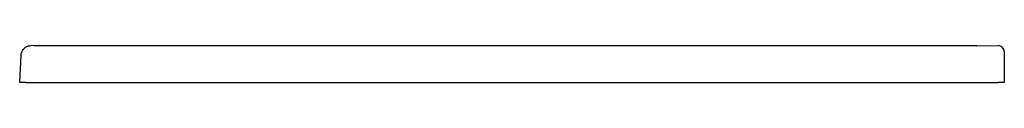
# Model space of a CAD drawing. Header units: millimetres. Extents: x 5303.196 to 5303.996, y 2849.408 to 2849.438.
import ezdxf

# ---------------------------------------------------------------- set-up
doc = ezdxf.new("R2010")
doc.units = ezdxf.units.MM
doc.layers.add('SANINDUSA', color=3, linetype='Continuous')

msp = doc.modelspace()

# ---------------------------------------------------------------- linework, layer by layer
at = {"layer": 'SANINDUSA'}
for p, q in [((5303.97397, 2849.43805), (5303.21886, 2849.43805)), ((5303.97397, 2849.43805), (5303.99138, 2849.43817)), ((5303.99642, 2849.43317), (5303.99642, 2849.40829)), ((5303.19642, 2849.40829), (5303.19758, 2849.4306)), ((5303.20141, 2849.40829), (5303.19642, 2849.40829)), ((5303.20141, 2849.40829), (5303.99142, 2849.40829)), ((5303.99642, 2849.40829), (5303.99142, 2849.40829))]:
    msp.add_line(p, q, dxfattribs=at)
msp.add_arc((5303.99142, 2849.43317), 0.005, 0, 90.40504, dxfattribs=at)
for points, knots in [([(5303.19758, 2849.4306), (5303.1976, 2849.43086), (5303.19763, 2849.43113), (5303.19771, 2849.43165), (5303.19776, 2849.43191), (5303.19795, 2849.43267), (5303.19813, 2849.43316), (5303.19859, 2849.43411), (5303.19886, 2849.43455), (5303.19947, 2849.43537), (5303.19982, 2849.43575), (5303.20058, 2849.43643), (5303.20098, 2849.43673), (5303.20183, 2849.43724), (5303.20229, 2849.43746), (5303.20322, 2849.43781), (5303.20371, 2849.43794), (5303.20468, 2849.4381), (5303.20518, 2849.43814), (5303.20568, 2849.43813)], [0, 0, 0, 0, 0.0625, 0.0625, 0.125, 0.125, 0.25, 0.25, 0.375, 0.375, 0.5, 0.5, 0.625, 0.625, 0.75, 0.75, 0.875, 0.875, 1, 1, 1, 1]), ([(5303.21886, 2849.43805), (5303.21751, 2849.43805), (5303.2131, 2849.43805), (5303.20869, 2849.43811), (5303.20568, 2849.43813)], [0, 0, 0, 0, 0.307323, 1, 1, 1, 1])]:
    msp.add_open_spline(points, degree=3, knots=knots, dxfattribs=at)
msp.add_open_spline([(5303.9964, 2849.43063), (5303.99641, 2849.43048), (5303.99642, 2849.43034), (5303.99642, 2849.43019)], degree=3, dxfattribs=at)

doc.saveas('drawing.dxf')
